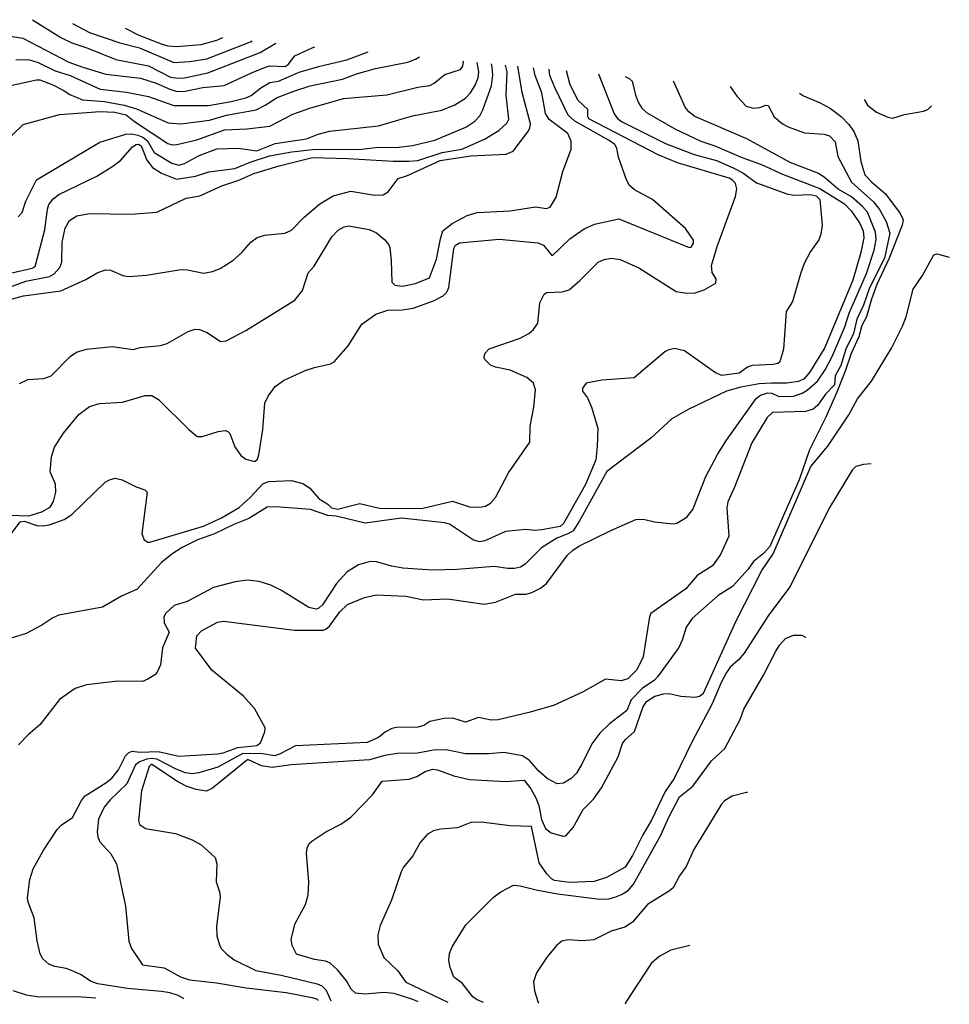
# Model space of a CAD drawing. Header units: metres. Extents: x 92348 to 92618, y 1600225 to 1600386.
# Tile 2 of 2: x 92467 to 92618, y 1600225 to 1600385. Entities that reach past the tile are written whole.
import ezdxf

# ---------------------------------------------------------------- set-up
doc = ezdxf.new("R2010")
doc.units = ezdxf.units.M
doc.header["$LTSCALE"] = 25.4
doc.layers.add('Forsenkningskurve', color=10, linetype='Continuous')
doc.layers.add('HøydeKurve', color=10, linetype='Continuous')

msp = doc.modelspace()

# ---------------------------------------------------------------- linework, layer by layer
at = {"layer": 'Forsenkningskurve'}
msp.add_lwpolyline([(92603.73, 1600371.99), (92604.25, 1600371.08), (92605.73, 1600369.92), (92607.59, 1600369.12), (92608.4, 1600368.97), (92610.26, 1600369.56), (92613.35, 1600370.09), (92614.05, 1600370.36), (92614.65, 1600370.94)], dxfattribs=at)
at = {"layer": 'HøydeKurve'}
for points in [[(92468.84, 1600384.94, 121), (92473.39, 1600382.06, 121), (92475.21, 1600381.16, 121), (92477.79, 1600380.31, 121), (92482.34, 1600378.5, 121), (92487.65, 1600377.46, 121), (92491.23, 1600375.62, 121), (92492.48, 1600375.44, 121), (92493.46, 1600375.48, 121), (92497.26, 1600376.33, 121), (92505.74, 1600379.6, 121), (92508.28, 1600381.15, 121)], [(92475.3, 1600384.32, 122), (92478.05, 1600382.87, 122), (92482.96, 1600381.2, 122), (92486.18, 1600380.36, 122), (92491.75, 1600378.01, 122), (92494.33, 1600378.16, 122), (92497.1, 1600378.59, 122), (92504.18, 1600381.34, 122), (92504.44, 1600381.52, 122)], [(92499.62, 1600381.98, 123), (92498.65, 1600381.59, 123), (92496.1, 1600380.85, 123), (92492.24, 1600380.52, 123), (92490.85, 1600380.63, 123), (92489.91, 1600380.9, 123), (92486.13, 1600382.35, 123), (92483.88, 1600383.49, 123)], [(92464.92, 1600382.31, 120), (92467.23, 1600381.93, 120), (92474.73, 1600378.07, 120), (92476.98, 1600377.23, 120), (92480.69, 1600376.1, 120), (92486.36, 1600375.43, 120), (92488.86, 1600374.65, 120), (92491.07, 1600373.68, 120), (92492.3, 1600373.31, 120), (92493.59, 1600373.35, 120), (92496.43, 1600373.96, 120), (92499.92, 1600374.24, 120), (92504.34, 1600376.33, 120), (92506.61, 1600377.24, 120), (92507.26, 1600377.43, 120), (92509.83, 1600377.34, 120), (92510.27, 1600377.65, 120), (92511.39, 1600379.05, 120), (92514.21, 1600380.39, 120), (92514.64, 1600380.54, 120)], [(92463.79, 1600364.54, 117), (92467.28, 1600367.94, 117), (92473.2, 1600369.56, 117), (92479.78, 1600370.04, 117), (92482.15, 1600369.92, 117), (92484.03, 1600369.49, 117), (92485.36, 1600368.41, 117), (92490.75, 1600364.87, 117), (92491.48, 1600364.66, 117), (92492.25, 1600364.69, 117), (92495.5, 1600365.42, 117), (92499.94, 1600367.08, 117), (92503.6, 1600367.23, 117), (92507.29, 1600367.65, 117), (92511.06, 1600369.61, 117), (92513.82, 1600370.59, 117), (92519.29, 1600372.15, 117), (92526.3, 1600372.77, 117), (92531.31, 1600373.99, 117), (92533.29, 1600374.25, 117), (92533.97, 1600374.62, 117), (92535.73, 1600376.03, 117), (92538.27, 1600376.84, 117), (92538.63, 1600377.4, 117), (92538.72, 1600378.09, 117), (92538.69, 1600378.23, 117)], [(92463.8, 1600373.92, 118), (92469.44, 1600375.18, 118), (92469.99, 1600375.19, 118), (92472.11, 1600374.35, 118), (92473.81, 1600373.52, 118), (92474.86, 1600372.81, 118), (92476.92, 1600371.96, 118), (92480.5, 1600371.65, 118), (92483.67, 1600371.05, 118), (92485.7, 1600370.49, 118), (92490.81, 1600368.2, 118), (92492.9, 1600368.02, 118), (92497.52, 1600368.65, 118), (92500.28, 1600369.47, 118), (92505.11, 1600370.32, 118), (92506.55, 1600371.05, 118), (92508.49, 1600372.31, 118), (92511.38, 1600373.4, 118), (92513.86, 1600374.21, 118), (92519.08, 1600375.3, 118), (92521.39, 1600376.15, 118), (92524.46, 1600377.03, 118), (92529.7, 1600378.03, 118), (92530.97, 1600378.53, 118), (92531.61, 1600378.91, 118)], [(92466.13, 1600378.5, 119), (92468.33, 1600378.45, 119), (92469.75, 1600377.99, 119), (92472.49, 1600376.66, 119), (92474.91, 1600375.88, 119), (92479.78, 1600373.68, 119), (92484.04, 1600373.17, 119), (92487.63, 1600372.5, 119), (92491.73, 1600371.01, 119), (92497.35, 1600371.02, 119), (92501.04, 1600371.65, 119), (92503.44, 1600372.26, 119), (92504.29, 1600372.64, 119), (92505.83, 1600373.89, 119), (92507.33, 1600374.76, 119), (92508.7, 1600374.96, 119), (92512.09, 1600376.43, 119), (92515.44, 1600377.42, 119), (92519.83, 1600378.42, 119), (92523.29, 1600379.71, 119)], [(92460.78, 1600338.36, 113), (92467.34, 1600340.11, 113), (92473.4, 1600340.96, 113), (92477.46, 1600342.79, 113), (92479.4, 1600343.92, 113), (92480.68, 1600344.34, 113), (92481.48, 1600344.3, 113), (92483.48, 1600343.41, 113), (92484.38, 1600343.26, 113), (92487.31, 1600343.47, 113), (92492.9, 1600344.43, 113), (92493.98, 1600344.35, 113), (92496.53, 1600343.8, 113), (92497.99, 1600344.09, 113), (92499.28, 1600344.58, 113), (92501.32, 1600345.86, 113), (92502.72, 1600347.09, 113), (92504.24, 1600348.85, 113), (92505.28, 1600349.6, 113), (92506.5, 1600349.97, 113), (92509.74, 1600350.3, 113), (92510.85, 1600350.77, 113), (92512.86, 1600352.88, 113), (92515.41, 1600355.07, 113), (92517.59, 1600356.36, 113), (92520.45, 1600357.14, 113), (92524.35, 1600356.47, 113), (92525.69, 1600356.53, 113), (92526.52, 1600357.03, 113), (92528.13, 1600359.18, 113), (92529.64, 1600359.64, 113), (92534.95, 1600362.1, 113), (92539.92, 1600362.84, 113), (92545.66, 1600363.12, 113), (92546.78, 1600363.59, 113), (92549.16, 1600366.74, 113), (92549.49, 1600367.33, 113), (92549.6, 1600368.06, 113), (92548.26, 1600373.1, 113), (92547.55, 1600377.38, 113)], [(92462.98, 1600340.8, 114), (92467.76, 1600342.54, 114), (92471.57, 1600343.29, 114), (92472.34, 1600343.69, 114), (92473.25, 1600344.72, 114), (92473.59, 1600345.6, 114), (92473.65, 1600348.85, 114), (92474.09, 1600351.13, 114), (92474.82, 1600352.34, 114), (92476, 1600353.1, 114), (92478.06, 1600353.51, 114), (92484.79, 1600353.39, 114), (92488.99, 1600353.72, 114), (92493.76, 1600355.99, 114), (92495.95, 1600356.36, 114), (92499.53, 1600357.97, 114), (92502.27, 1600358.9, 114), (92504.7, 1600359.99, 114), (92508.82, 1600361.24, 114), (92514.25, 1600362.56, 114), (92519.99, 1600362.44, 114), (92527.3, 1600362.01, 114), (92529.87, 1600361.96, 114), (92531.31, 1600362.09, 114), (92535.26, 1600363.38, 114), (92538.46, 1600363.94, 114), (92542.15, 1600365.54, 114), (92544.45, 1600366.96, 114), (92545.75, 1600368.16, 114), (92546.07, 1600368.8, 114), (92545.66, 1600372.69, 114), (92545.83, 1600376.5, 114), (92545.55, 1600377.58, 114)], [(92465.02, 1600304.52, 111), (92468.2, 1600304.46, 111), (92470.32, 1600305.1, 111), (92471.67, 1600305.83, 111), (92472.2, 1600306.79, 111), (92472.58, 1600308.29, 111), (92472.53, 1600309.6, 111), (92471.67, 1600311.57, 111), (92471.91, 1600314.03, 111), (92472.36, 1600315.57, 111), (92473.86, 1600317.87, 111), (92476.35, 1600320.89, 111), (92478.05, 1600322.18, 111), (92479.67, 1600322.67, 111), (92483.4, 1600322.89, 111), (92487.09, 1600323.97, 111), (92488.2, 1600323.95, 111), (92489.25, 1600323.32, 111), (92494.18, 1600318.47, 111), (92495.54, 1600317.33, 111), (92496.34, 1600317.29, 111), (92498.95, 1600318.13, 111), (92500.08, 1600318.27, 111), (92500.52, 1600318.14, 111), (92500.83, 1600317.79, 111), (92501.65, 1600315.62, 111), (92502.6, 1600314.21, 111), (92503.41, 1600313.61, 111), (92504.89, 1600313.23, 111), (92505.32, 1600313.63, 111), (92505.54, 1600314.36, 111), (92506.18, 1600318.47, 111), (92506.5, 1600322.7, 111), (92507.07, 1600323.88, 111), (92508.17, 1600325.44, 111), (92509.51, 1600326.4, 111), (92513.06, 1600328, 111), (92514.57, 1600328.51, 111), (92517.17, 1600329.08, 111), (92517.76, 1600329.41, 111), (92520.03, 1600332.01, 111), (92522.24, 1600335.53, 111), (92524.53, 1600337.18, 111), (92526.44, 1600337.83, 111), (92528.82, 1600337.85, 111), (92530.58, 1600338.16, 111), (92533.85, 1600339.3, 111), (92535.46, 1600340.11, 111), (92536.05, 1600340.72, 111), (92536.35, 1600341.51, 111), (92537.19, 1600347.8, 111), (92537.41, 1600348.37, 111), (92538.11, 1600348.74, 111), (92544.5, 1600349.32, 111), (92550.81, 1600348.72, 111), (92551.71, 1600348.33, 111), (92553.12, 1600346.62, 111), (92556, 1600349.37, 111), (92558.29, 1600351.02, 111), (92559.99, 1600351.76, 111), (92563.91, 1600352.61, 111), (92575.35, 1600347.97, 111), (92575.68, 1600348.02, 111), (92576.04, 1600348.69, 111), (92576.06, 1600349.18, 111), (92574.77, 1600351.08, 111), (92569.39, 1600355.77, 111), (92566.45, 1600357.32, 111), (92565.68, 1600358.02, 111), (92565.18, 1600358.94, 111), (92563.88, 1600362.62, 111), (92563.61, 1600364.12, 111), (92563.26, 1600364.71, 111), (92562.38, 1600365.36, 111), (92556.77, 1600368.45, 111), (92555.71, 1600369.46, 111), (92553.53, 1600373.94, 111), (92552.75, 1600375.88, 111), (92552.63, 1600376.9, 111)], [(92465.42, 1600301.56, 110), (92466.8, 1600303.49, 110), (92467.47, 1600303.56, 110), (92469.54, 1600302.88, 110), (92470.54, 1600302.79, 110), (92471.54, 1600302.97, 110), (92473.93, 1600303.84, 110), (92475.2, 1600304.66, 110), (92480.59, 1600309.89, 110), (92481.3, 1600310.29, 110), (92482.22, 1600310.54, 110), (92483.37, 1600310.3, 110), (92485.66, 1600309.13, 110), (92487.02, 1600308.63, 110), (92487.4, 1600308.29, 110), (92486.54, 1600301.53, 110), (92486.95, 1600300.55, 110), (92487.53, 1600300.19, 110), (92487.85, 1600300.16, 110), (92496.58, 1600302.75, 110), (92499.45, 1600304.09, 110), (92502.32, 1600305.77, 110), (92504.13, 1600307.39, 110), (92506.18, 1600309.61, 110), (92507.1, 1600310, 110), (92510.82, 1600310.16, 110), (92512.68, 1600309.66, 110), (92513.73, 1600308.99, 110), (92515.34, 1600307.21, 110), (92516.74, 1600306.31, 110), (92517.32, 1600305.74, 110), (92518.32, 1600305.5, 110), (92521.92, 1600306.45, 110), (92525.11, 1600305.66, 110), (92531.94, 1600305.63, 110), (92536.94, 1600306.8, 110), (92539.69, 1600305.9, 110), (92541.4, 1600305.83, 110), (92542.32, 1600306.02, 110), (92543.11, 1600306.52, 110), (92543.9, 1600307.42, 110), (92546.06, 1600311.42, 110), (92549.5, 1600316.37, 110), (92549.53, 1600318.99, 110), (92550.15, 1600322.08, 110), (92550.42, 1600324.87, 110), (92550.1, 1600325.97, 110), (92549, 1600326.91, 110), (92546.31, 1600328.05, 110), (92543.95, 1600328.54, 110), (92543.13, 1600328.91, 110), (92542.21, 1600329.79, 110), (92542.09, 1600330.09, 110), (92542.17, 1600330.76, 110), (92542.87, 1600331.55, 110), (92547.91, 1600333.25, 110), (92549.33, 1600334.01, 110), (92550.08, 1600334.67, 110), (92550.8, 1600335.72, 110), (92551.14, 1600338.99, 110), (92551.81, 1600340.43, 110), (92552.27, 1600340.67, 110), (92554.72, 1600340.77, 110), (92555.85, 1600341.13, 110), (92557.62, 1600342.6, 110), (92560.58, 1600345.58, 110), (92561.54, 1600346.04, 110), (92562.71, 1600346.23, 110), (92564.13, 1600346.04, 110), (92567.17, 1600344.69, 110), (92573.23, 1600340.86, 110), (92574.92, 1600340.57, 110), (92576.31, 1600340.6, 110), (92577.78, 1600341.09, 110), (92579.68, 1600342.18, 110), (92579.74, 1600342.91, 110), (92579.07, 1600343.94, 110), (92578.95, 1600345.03, 110), (92579.86, 1600348.14, 110), (92582.87, 1600356.24, 110), (92583.1, 1600357.47, 110), (92582.88, 1600358.36, 110), (92582.43, 1600358.87, 110), (92581.85, 1600359.2, 110), (92573.45, 1600361.74, 110), (92570.3, 1600363, 110), (92559.07, 1600368.84, 110), (92558.9, 1600369.21, 110), (92558.92, 1600370.39, 110), (92557.33, 1600371.82, 110), (92556.03, 1600374.36, 110), (92555.45, 1600376.63, 110)], [(92465.47, 1600343.86, 115), (92468.74, 1600344.6, 115), (92469.27, 1600344.89, 115), (92470.82, 1600350.86, 115), (92471.24, 1600354.19, 115), (92471.48, 1600354.93, 115), (92472.16, 1600355.87, 115), (92473.1, 1600356.57, 115), (92479.25, 1600359.56, 115), (92481.85, 1600361.16, 115), (92483.09, 1600362.11, 115), (92485.04, 1600364.31, 115), (92485.66, 1600364.7, 115), (92486.03, 1600364.74, 115), (92486.46, 1600364.49, 115), (92487.39, 1600362.14, 115), (92488.26, 1600360.96, 115), (92489.72, 1600360.04, 115), (92492.15, 1600359.05, 115), (92495.27, 1600359.56, 115), (92497.44, 1600360.26, 115), (92501.63, 1600360.79, 115), (92504.12, 1600361.83, 115), (92507.28, 1600362.87, 115), (92510.89, 1600363.5, 115), (92514.23, 1600363.9, 115), (92522.23, 1600363.94, 115), (92524.88, 1600364.24, 115), (92527.79, 1600364.21, 115), (92530.46, 1600364.55, 115), (92534.1, 1600365.41, 115), (92539.13, 1600367.5, 115), (92540.58, 1600368.49, 115), (92541.36, 1600369.32, 115), (92541.89, 1600370.3, 115), (92543.25, 1600374.21, 115), (92543.48, 1600375.93, 115), (92543.41, 1600377.21, 115), (92543.26, 1600377.79, 115)], [(92466.48, 1600352.94, 116), (92467.13, 1600353.63, 116), (92467.74, 1600355.51, 116), (92469.47, 1600358.93, 116), (92479.72, 1600365.07, 116), (92483.98, 1600366.38, 116), (92484.93, 1600366.43, 116), (92485.92, 1600366.23, 116), (92486.69, 1600365.87, 116), (92487.45, 1600365.28, 116), (92488.54, 1600363.41, 116), (92491.41, 1600361.67, 116), (92492.53, 1600361.35, 116), (92493.49, 1600361.6, 116), (92495.88, 1600362.91, 116), (92498.71, 1600363.98, 116), (92502.2, 1600364.12, 116), (92505.21, 1600363.65, 116), (92508.16, 1600364.87, 116), (92513.29, 1600365.59, 116), (92515.14, 1600366.35, 116), (92517.02, 1600366.84, 116), (92524.95, 1600367.74, 116), (92530.47, 1600369.34, 116), (92535.22, 1600370.24, 116), (92537.32, 1600371.13, 116), (92539.04, 1600372.22, 116), (92539.86, 1600373.06, 116), (92540.63, 1600374.34, 116), (92541.09, 1600375.49, 116), (92541.23, 1600376.46, 116), (92540.93, 1600378.02, 116)], [(92466.72, 1600325.93, 112), (92468.08, 1600326.55, 112), (92470.68, 1600326.72, 112), (92471.84, 1600327.13, 112), (92474.92, 1600330.3, 112), (92475.95, 1600331.02, 112), (92477.56, 1600331.48, 112), (92481.8, 1600331.9, 112), (92485.15, 1600331.41, 112), (92486.3, 1600331.75, 112), (92489.56, 1600332.09, 112), (92490.65, 1600332.42, 112), (92494.07, 1600334.34, 112), (92495.2, 1600334.74, 112), (92495.91, 1600334.67, 112), (92497.16, 1600334.21, 112), (92499.29, 1600332.72, 112), (92500.23, 1600332.81, 112), (92503.44, 1600334.52, 112), (92511.39, 1600339.43, 112), (92512.63, 1600341, 112), (92513.51, 1600343.84, 112), (92514.5, 1600344.96, 112), (92517.4, 1600349.69, 112), (92518.4, 1600350.79, 112), (92519.36, 1600351.33, 112), (92520.1, 1600351.48, 112), (92523.42, 1600350.92, 112), (92524.61, 1600350.36, 112), (92525.97, 1600349.21, 112), (92526.6, 1600348.41, 112), (92526.76, 1600347.96, 112), (92526.99, 1600345.89, 112), (92527.1, 1600342.34, 112), (92527.59, 1600341.88, 112), (92528.83, 1600341.72, 112), (92530.95, 1600342.12, 112), (92533.24, 1600343.06, 112), (92534.34, 1600346.07, 112), (92534.98, 1600349.4, 112), (92535.4, 1600350.67, 112), (92536.9, 1600351.85, 112), (92539.31, 1600353.17, 112), (92540.97, 1600353.66, 112), (92546.28, 1600353.91, 112), (92550.44, 1600354.55, 112), (92552.22, 1600354.3, 112), (92552.8, 1600354.52, 112), (92553.78, 1600356.16, 112), (92554.83, 1600360.32, 112), (92556.19, 1600363.93, 112), (92556.18, 1600365.25, 112), (92555.65, 1600366.47, 112), (92552.63, 1600368.75, 112), (92552.01, 1600369.7, 112), (92551.45, 1600373.07, 112), (92550.34, 1600375.9, 112), (92550.08, 1600377.14, 112)], [(92560.62, 1600376.13, 109), (92563.19, 1600369.64, 109), (92563.7, 1600368.93, 109), (92564.37, 1600368.4, 109), (92571.52, 1600364.84, 109), (92576.13, 1600363.09, 109), (92579.8, 1600362.08, 109), (92582.48, 1600360.93, 109), (92584.02, 1600360.1, 109), (92586.27, 1600358.49, 109), (92591.19, 1600356.69, 109), (92592.31, 1600356.46, 109), (92595.01, 1600356.58, 109), (92595.96, 1600356.35, 109), (92596.54, 1600355.77, 109), (92596.91, 1600351.62, 109), (92596.71, 1600350.15, 109), (92596.36, 1600349.24, 109), (92595.01, 1600347.32, 109), (92594.02, 1600345.37, 109), (92593.38, 1600343.71, 109), (92592.1, 1600339.22, 109), (92591.05, 1600337.57, 109), (92590.62, 1600331.47, 109), (92590.04, 1600329.41, 109), (92589.7, 1600329.15, 109), (92588.99, 1600328.98, 109), (92585.56, 1600328.85, 109), (92584.8, 1600328.55, 109), (92583.46, 1600327.58, 109), (92580.65, 1600327.19, 109), (92579.63, 1600327.66, 109), (92574.58, 1600331.23, 109), (92572.96, 1600331.57, 109), (92571.88, 1600331.32, 109), (92571.4, 1600331.06, 109), (92566.43, 1600326.85, 109), (92561.18, 1600326.47, 109), (92558.62, 1600325.99, 109), (92558.04, 1600325.16, 109), (92558.05, 1600324.66, 109), (92558.84, 1600323.56, 109), (92559.51, 1600322.07, 109), (92560.5, 1600318.64, 109), (92560.42, 1600315.67, 109), (92560.18, 1600313.5, 109), (92558.55, 1600309.54, 109), (92554.97, 1600303.19, 109), (92554.42, 1600302.69, 109), (92551.46, 1600302.14, 109), (92550.3, 1600302.07, 109), (92548.85, 1600302.22, 109), (92545.54, 1600301.92, 109), (92542.19, 1600300.38, 109), (92541.4, 1600300.21, 109), (92540.35, 1600300.5, 109), (92536.45, 1600303.08, 109), (92535.64, 1600303.32, 109), (92528.69, 1600304.05, 109), (92522.8, 1600303.24, 109), (92518.06, 1600304.4, 109), (92516.75, 1600304.48, 109), (92513.94, 1600305.44, 109), (92508.31, 1600305.92, 109), (92506.89, 1600305.82, 109), (92503.89, 1600303.99, 109), (92501.46, 1600303.04, 109), (92498.33, 1600301.5, 109), (92495.59, 1600300.54, 109), (92493.1, 1600299.29, 109), (92491.41, 1600298.2, 109), (92489.72, 1600296.84, 109), (92485.8, 1600292.54, 109), (92483.24, 1600291.39, 109), (92480.16, 1600289.6, 109), (92473.1, 1600288.32, 109), (92472.13, 1600287.9, 109), (92470.34, 1600286.69, 109), (92467.78, 1600285.35, 109), (92461.51, 1600283.39, 109)], [(92564.97, 1600375.71, 108), (92565.62, 1600375.4, 108), (92566.11, 1600374.98, 108), (92566.66, 1600372.67, 108), (92567.13, 1600371.45, 108), (92567.66, 1600370.6, 108), (92568.4, 1600369.9, 108), (92573.03, 1600367.24, 108), (92577.22, 1600365.22, 108), (92579.52, 1600364.46, 108), (92583.79, 1600362.65, 108), (92587.2, 1600361.41, 108), (92590.47, 1600359.87, 108), (92596.53, 1600357.57, 108), (92600.54, 1600355.04, 108), (92601.61, 1600353.91, 108), (92602.97, 1600351.96, 108), (92603.57, 1600350.7, 108), (92603.66, 1600349.55, 108), (92603.17, 1600347.14, 108), (92601.87, 1600342.66, 108), (92597.36, 1600331.77, 108), (92594.97, 1600327.84, 108), (92594, 1600326.66, 108), (92593.1, 1600326.21, 108), (92591.16, 1600325.94, 108), (92588.68, 1600325.99, 108), (92586.67, 1600325.83, 108), (92583.7, 1600325.31, 108), (92581.41, 1600324.65, 108), (92575.19, 1600321.68, 108), (92572.52, 1600320.19, 108), (92569.13, 1600317.05, 108), (92561.98, 1600311.63, 108), (92557.56, 1600303.61, 108), (92556.52, 1600302.02, 108), (92555.68, 1600301.53, 108), (92553.9, 1600300.82, 108), (92551.36, 1600299.25, 108), (92548.76, 1600296.62, 108), (92547.96, 1600296.12, 108), (92547.01, 1600295.87, 108), (92545.94, 1600295.87, 108), (92543.69, 1600296.23, 108), (92537.68, 1600295.72, 108), (92533.72, 1600295.64, 108), (92528.9, 1600295.96, 108), (92527.11, 1600296.28, 108), (92524.64, 1600296.99, 108), (92523.58, 1600297.05, 108), (92521.7, 1600296.47, 108), (92519.87, 1600295.36, 108), (92518.15, 1600293.44, 108), (92515.86, 1600290.01, 108), (92515.26, 1600289.47, 108), (92514.82, 1600289.32, 108), (92513.67, 1600289.57, 108), (92509.23, 1600292.31, 108), (92507.47, 1600293.2, 108), (92505.58, 1600293.79, 108), (92503.63, 1600293.99, 108), (92501.69, 1600293.72, 108), (92498.2, 1600292.79, 108), (92493.92, 1600290.53, 108), (92491.81, 1600289.88, 108), (92490.47, 1600288.62, 108), (92490.12, 1600288.07, 108), (92490.15, 1600287.05, 108), (92490.98, 1600285.56, 108), (92489.9, 1600283.01, 108), (92489.57, 1600280.25, 108), (92489.04, 1600279.08, 108), (92488.66, 1600278.65, 108), (92487.53, 1600277.92, 108), (92486.68, 1600277.58, 108), (92482.68, 1600277.61, 108), (92477.55, 1600277.01, 108), (92475.76, 1600276.4, 108), (92473.21, 1600274.62, 108), (92469.98, 1600270.53, 108), (92468.1, 1600268.93, 108), (92466.54, 1600267.26, 108)], [(92493.39, 1600226.07, 107), (92493.32, 1600226.13, 107), (92492.47, 1600226.61, 107), (92491.08, 1600227.05, 107), (92489.72, 1600227.25, 107), (92484.25, 1600227.75, 107), (92479.42, 1600228.48, 107), (92478.31, 1600228.9, 107), (92476.61, 1600230.02, 107), (92475.16, 1600230.69, 107), (92474.27, 1600231.01, 107), (92472.42, 1600231.31, 107), (92471.46, 1600231.69, 107), (92470.5, 1600232.56, 107), (92470.06, 1600233.38, 107), (92469.59, 1600235.46, 107), (92469.11, 1600239.23, 107), (92468.13, 1600241.77, 107), (92468.01, 1600242.46, 107), (92468.39, 1600245.41, 107), (92468.91, 1600247.14, 107), (92470.54, 1600250.06, 107), (92472.83, 1600253.52, 107), (92473.46, 1600254.24, 107), (92475.32, 1600255.5, 107), (92476.76, 1600258.26, 107), (92477.37, 1600259, 107), (92480.72, 1600261.09, 107), (92481.7, 1600261.87, 107), (92482.77, 1600263.25, 107), (92483.91, 1600265.47, 107), (92484.42, 1600266.02, 107), (92485, 1600266.23, 107), (92486.26, 1600266.11, 107), (92489.18, 1600266.2, 107), (92492.53, 1600265.43, 107), (92498.85, 1600265.84, 107), (92499.72, 1600265.98, 107), (92502.11, 1600266.83, 107), (92505.21, 1600267.15, 107), (92505.82, 1600267.58, 107), (92506.53, 1600269.4, 107), (92506.57, 1600270.04, 107), (92504.84, 1600273.15, 107), (92503.03, 1600275.17, 107), (92497.93, 1600279.37, 107), (92495.25, 1600282.94, 107), (92495.5, 1600284.95, 107), (92496.23, 1600285.76, 107), (92498.81, 1600287.17, 107), (92499.82, 1600287.34, 107), (92511.34, 1600285.9, 107), (92515.97, 1600285.89, 107), (92516.42, 1600286.05, 107), (92517.01, 1600286.53, 107), (92518.67, 1600288.84, 107), (92519.93, 1600290.06, 107), (92522.65, 1600291.18, 107), (92524.54, 1600291.63, 107), (92529.37, 1600291.4, 107), (92532.23, 1600290.79, 107), (92536.13, 1600290.99, 107), (92542.09, 1600290.13, 107), (92543.92, 1600290.45, 107), (92547.16, 1600291.71, 107), (92548.91, 1600291.74, 107), (92549.8, 1600291.99, 107), (92551.22, 1600292.68, 107), (92552.19, 1600293.46, 107), (92555.62, 1600298.07, 107), (92556.4, 1600298.83, 107), (92557.46, 1600299.52, 107), (92562.65, 1600302.05, 107), (92566.69, 1600303.86, 107), (92567.91, 1600303.88, 107), (92569.71, 1600303.48, 107), (92572.72, 1600303.13, 107), (92573.36, 1600303.27, 107), (92574.95, 1600304.22, 107), (92575.94, 1600305.45, 107), (92578.05, 1600310.81, 107), (92579.92, 1600314.37, 107), (92581.42, 1600316.73, 107), (92586.22, 1600323.45, 107), (92586.92, 1600323.99, 107), (92588.08, 1600324.39, 107), (92588.74, 1600324.35, 107), (92589.89, 1600323.79, 107), (92592.28, 1600323.86, 107), (92593.68, 1600324.35, 107), (92594.49, 1600324.82, 107), (92596.18, 1600326.28, 107), (92597.38, 1600328.12, 107), (92598.57, 1600330.38, 107), (92600.61, 1600335.12, 107), (92601.32, 1600337.32, 107), (92604.09, 1600343.75, 107), (92605.37, 1600347.55, 107), (92605.67, 1600349.26, 107), (92605.58, 1600350.49, 107), (92604.26, 1600353.72, 107), (92603.44, 1600354.65, 107), (92601.65, 1600356.18, 107), (92599.5, 1600357.44, 107), (92597.25, 1600359.38, 107), (92596.22, 1600360.04, 107), (92591.75, 1600361.76, 107), (92584.72, 1600365.59, 107), (92576.28, 1600369.21, 107), (92575.29, 1600369.99, 107), (92574.67, 1600370.76, 107), (92572.85, 1600374.88, 107), (92572.78, 1600374.96, 107)], [(92582.01, 1600374.08, 106), (92583.13, 1600372.46, 106), (92584.6, 1600370.89, 106), (92585.7, 1600370.6, 106), (92586.83, 1600370.7, 106), (92587.8, 1600371.08, 106), (92588.17, 1600371.04, 106), (92589.12, 1600369.16, 106), (92590.47, 1600368.05, 106), (92591.42, 1600367.53, 106), (92594.06, 1600366.56, 106), (92597.24, 1600366.36, 106), (92598.08, 1600366.09, 106), (92599, 1600365.11, 106), (92599.44, 1600362.73, 106), (92601.65, 1600358.59, 106), (92605.26, 1600355.37, 106), (92606.2, 1600354.12, 106), (92607.29, 1600352.21, 106), (92607.89, 1600350.32, 106), (92607.01, 1600346.25, 106), (92604.6, 1600341.45, 106), (92603.63, 1600338.63, 106), (92602.55, 1600336.37, 106), (92602.01, 1600334.03, 106), (92600.75, 1600331.46, 106), (92599.93, 1600328.85, 106), (92599, 1600327.13, 106), (92598.91, 1600325.67, 106), (92597.46, 1600324.18, 106), (92596.19, 1600322.37, 106), (92595.46, 1600321.75, 106), (92594.21, 1600321.38, 106), (92588.88, 1600321.2, 106), (92588, 1600320.4, 106), (92585.49, 1600316.27, 106), (92582.68, 1600309.07, 106), (92581.6, 1600306.72, 106), (92581.43, 1600305.72, 106), (92581.77, 1600301.13, 106), (92580.4, 1600298.18, 106), (92579.11, 1600296.33, 106), (92576.62, 1600294.74, 106), (92574.8, 1600292.58, 106), (92569.11, 1600288.58, 106), (92568.88, 1600288.05, 106), (92567.87, 1600281.54, 106), (92566.83, 1600279.45, 106), (92565.4, 1600278, 106), (92564.3, 1600277.65, 106), (92561.79, 1600277.94, 106), (92558.06, 1600275.84, 106), (92553.34, 1600273.66, 106), (92549.32, 1600272.52, 106), (92544.33, 1600271.33, 106), (92543.21, 1600271.28, 106), (92541.15, 1600271.71, 106), (92539.05, 1600270.97, 106), (92537.02, 1600271.61, 106), (92535.62, 1600271.58, 106), (92533.27, 1600271.09, 106), (92532.29, 1600270.43, 106), (92531.34, 1600270.14, 106), (92527.86, 1600270.09, 106), (92527.1, 1600269.92, 106), (92526.07, 1600269.4, 106), (92524.96, 1600268.45, 106), (92523.12, 1600267.65, 106), (92511.49, 1600267.12, 106), (92508.88, 1600265.76, 106), (92508.09, 1600265.5, 106), (92506.19, 1600265.83, 106), (92502.94, 1600265.86, 106), (92498.89, 1600263.64, 106), (92495.81, 1600262.72, 106), (92494.74, 1600262.6, 106), (92493.66, 1600262.74, 106), (92492.11, 1600263.32, 106), (92489, 1600264.98, 106), (92488.19, 1600265.08, 106), (92487.36, 1600264.95, 106), (92486.19, 1600264.51, 106), (92485.53, 1600264.02, 106), (92484.12, 1600260.98, 106), (92481.41, 1600258.38, 106), (92480.42, 1600257.18, 106), (92479.55, 1600255.21, 106), (92479.29, 1600253.15, 106), (92479.39, 1600252.33, 106), (92479.75, 1600251.55, 106), (92481.53, 1600249.57, 106), (92482.45, 1600247.97, 106), (92483.92, 1600241.11, 106), (92484.44, 1600235.44, 106), (92484.88, 1600234.24, 106), (92486.65, 1600231.58, 106), (92490.19, 1600231.1, 106), (92492.84, 1600229.62, 106), (92494.28, 1600229.14, 106), (92498.67, 1600228.68, 106), (92503.46, 1600227.87, 106), (92509.98, 1600227.07, 106), (92514.13, 1600226.31, 106), (92515.05, 1600226, 106), (92515.13, 1600225.8, 106)], [(92593.25, 1600373, 105), (92593.87, 1600372.6, 105), (92596.58, 1600371.44, 105), (92598.27, 1600370.52, 105), (92600.01, 1600369.22, 105), (92601.25, 1600367.93, 105), (92602.03, 1600366.8, 105), (92602.68, 1600365.3, 105), (92603.21, 1600361.94, 105), (92603.85, 1600359.76, 105), (92604.91, 1600358.64, 105), (92607.18, 1600356.68, 105), (92609.59, 1600353.49, 105), (92610.04, 1600352.49, 105), (92609.88, 1600351.6, 105), (92607.78, 1600346.22, 105), (92605.81, 1600341.97, 105), (92604.92, 1600339.62, 105), (92604.09, 1600336.73, 105), (92603.36, 1600335.3, 105), (92602.84, 1600333.49, 105), (92601.63, 1600330.78, 105), (92600.66, 1600327.89, 105), (92599.27, 1600324.48, 105), (92597.5, 1600320.45, 105), (92594.87, 1600315.17, 105), (92593.16, 1600310.29, 105), (92588.45, 1600299.45, 105), (92587.39, 1600298.31, 105), (92585.8, 1600297.01, 105), (92584.93, 1600295.81, 105), (92582.36, 1600292.95, 105), (92580.05, 1600291.51, 105), (92575.85, 1600287.78, 105), (92574.85, 1600286.38, 105), (92574.22, 1600284.25, 105), (92573.66, 1600283.1, 105), (92570.19, 1600278.29, 105), (92569.71, 1600277.77, 105), (92567.69, 1600276.43, 105), (92565.94, 1600274.59, 105), (92565.21, 1600272.87, 105), (92562.44, 1600270.71, 105), (92560.86, 1600269.19, 105), (92559.53, 1600267.42, 105), (92557.92, 1600264.12, 105), (92557.06, 1600262.71, 105), (92556.22, 1600261.84, 105), (92554.97, 1600261.06, 105), (92553.94, 1600260.97, 105), (92552.28, 1600261.81, 105), (92550.97, 1600263, 105), (92549.44, 1600264.76, 105), (92548.32, 1600265.51, 105), (92545.25, 1600266.02, 105), (92542.84, 1600265.81, 105), (92539.05, 1600265.81, 105), (92535.91, 1600266.46, 105), (92533.87, 1600266.44, 105), (92531.25, 1600265.93, 105), (92527.98, 1600265.9, 105), (92525.98, 1600265.55, 105), (92523.49, 1600264.86, 105), (92510.8, 1600264.06, 105), (92507.72, 1600263.6, 105), (92505.96, 1600263.88, 105), (92503.77, 1600264.9, 105), (92498.02, 1600260.23, 105), (92497.04, 1600259.74, 105), (92495.36, 1600260.04, 105), (92493.74, 1600260.58, 105), (92492.25, 1600261.4, 105), (92488.12, 1600264.15, 105), (92487.75, 1600263.79, 105), (92486.5, 1600259.81, 105), (92486, 1600255.03, 105), (92486.2, 1600254.38, 105), (92487.17, 1600253.73, 105), (92492.04, 1600252.87, 105), (92494.74, 1600251.86, 105), (92496.16, 1600251.03, 105), (92498.46, 1600248.98, 105), (92498.72, 1600247.99, 105), (92498.6, 1600245.06, 105), (92499.14, 1600243.45, 105), (92499.26, 1600242.61, 105), (92498.64, 1600237.78, 105), (92498.7, 1600236.31, 105), (92499.13, 1600234.81, 105), (92499.44, 1600234.24, 105), (92500.33, 1600233.3, 105), (92501.53, 1600232.42, 105), (92505.03, 1600230.67, 105), (92509.15, 1600229.9, 105), (92515, 1600228.52, 105), (92515.75, 1600228.2, 105), (92516.47, 1600227.47, 105), (92517.19, 1600225.77, 105)], [(92531.36, 1600225.6, 104), (92530.69, 1600225.88, 104), (92527.47, 1600226.95, 104), (92525.87, 1600227.12, 104), (92522.71, 1600226.84, 104), (92521.2, 1600227, 104), (92520.51, 1600227.65, 104), (92519.78, 1600228.97, 104), (92518.3, 1600230.77, 104), (92517.08, 1600231.83, 104), (92516.35, 1600232.18, 104), (92514.55, 1600232.44, 104), (92511.65, 1600233.33, 104), (92510.92, 1600234.74, 104), (92510.79, 1600235.74, 104), (92511.41, 1600238.29, 104), (92513.09, 1600241.39, 104), (92513.56, 1600242.89, 104), (92513.67, 1600245.02, 104), (92513.29, 1600249.72, 104), (92513.36, 1600250.52, 104), (92513.71, 1600251.26, 104), (92514.11, 1600251.63, 104), (92516.38, 1600253.19, 104), (92518.81, 1600254.39, 104), (92520.48, 1600255.54, 104), (92523.95, 1600259.15, 104), (92525.56, 1600261.38, 104), (92529.92, 1600261.73, 104), (92531.15, 1600262.17, 104), (92532.52, 1600262.94, 104), (92533.68, 1600263.33, 104), (92534.5, 1600263.25, 104), (92537.16, 1600262.24, 104), (92539.7, 1600261.65, 104), (92545.53, 1600261.34, 104), (92548.57, 1600261.55, 104), (92549.66, 1600260.16, 104), (92550.45, 1600258.68, 104), (92550.94, 1600257.46, 104), (92551.38, 1600255.17, 104), (92552.04, 1600253.72, 104), (92552.95, 1600253.01, 104), (92554.88, 1600252.47, 104), (92555.33, 1600252.53, 104), (92556.55, 1600253.85, 104), (92558.12, 1600256.79, 104), (92559.81, 1600258.46, 104), (92561.13, 1600260.31, 104), (92563.83, 1600265.36, 104), (92564.51, 1600267.5, 104), (92564.94, 1600268.1, 104), (92566.47, 1600269.45, 104), (92567.8, 1600273.33, 104), (92568.4, 1600274.3, 104), (92569.79, 1600275.17, 104), (92571.23, 1600275.57, 104), (92572.1, 1600275.63, 104), (92573.97, 1600275.17, 104), (92576.27, 1600275, 104), (92577.04, 1600275.17, 104), (92577.64, 1600275.65, 104), (92582.99, 1600287.39, 104), (92587.15, 1600295.57, 104), (92588.96, 1600298.26, 104), (92595.07, 1600312.44, 104), (92597.86, 1600315.74, 104), (92601.24, 1600320.82, 104), (92602.63, 1600323.43, 104), (92604.92, 1600326.28, 104), (92608.19, 1600331.63, 104), (92609.97, 1600335.21, 104), (92610.54, 1600336.7, 104), (92611.66, 1600341.19, 104), (92613.17, 1600343.42, 104), (92615.05, 1600346.81, 104), (92615.59, 1600346.97, 104), (92617.54, 1600346.43, 104)], [(92604.89, 1600312.85, 103), (92603.6, 1600312.78, 103), (92602.37, 1600312.42, 103), (92601.8, 1600311.83, 103), (92598.05, 1600305.69, 103), (92591.7, 1600292.95, 103), (92588.29, 1600288.4, 103), (92584.24, 1600282.13, 103), (92583.36, 1600281.07, 103), (92582.01, 1600279.89, 103), (92581.4, 1600279.01, 103), (92580.54, 1600277.41, 103), (92579.08, 1600273.94, 103), (92575.81, 1600267.81, 103), (92572.93, 1600261.83, 103), (92571.45, 1600259.71, 103), (92569.25, 1600255.04, 103), (92567.83, 1600252.67, 103), (92566.17, 1600249.33, 103), (92564.97, 1600247.43, 103), (92561.92, 1600245.78, 103), (92559.93, 1600245.13, 103), (92555.93, 1600244.95, 103), (92553.47, 1600245.25, 103), (92553, 1600245.52, 103), (92552.23, 1600246.33, 103), (92551.01, 1600248.15, 103), (92549.74, 1600254.01, 103), (92546.29, 1600254.15, 103), (92541.61, 1600254.74, 103), (92539.94, 1600254.7, 103), (92537.78, 1600253.84, 103), (92535.01, 1600253.61, 103), (92533.88, 1600253.35, 103), (92532.87, 1600252.77, 103), (92531.69, 1600251.46, 103), (92530.52, 1600249.28, 103), (92529.02, 1600247.42, 103), (92528.6, 1600246.65, 103), (92527.08, 1600242.06, 103), (92525.22, 1600237.95, 103), (92524.82, 1600236.47, 103), (92524.89, 1600234.92, 103), (92525.8, 1600232.8, 103), (92528.09, 1600230.59, 103), (92529.36, 1600228.78, 103), (92536.19, 1600225.54, 103)], [(92541.96, 1600225.47, 102), (92540.96, 1600225.89, 102), (92540.23, 1600226.4, 102), (92538.5, 1600228.59, 102), (92537.19, 1600229.59, 102), (92536.59, 1600231.17, 102), (92536.35, 1600232.28, 102), (92536.48, 1600233.42, 102), (92536.88, 1600234.53, 102), (92539.1, 1600238.1, 102), (92543.52, 1600242.49, 102), (92544.77, 1600243.42, 102), (92546.86, 1600244.49, 102), (92547.91, 1600244.43, 102), (92550.52, 1600243.76, 102), (92554, 1600243.12, 102), (92560.86, 1600242.25, 102), (92562.3, 1600242.32, 102), (92563.26, 1600242.56, 102), (92564.39, 1600242.99, 102), (92565.42, 1600243.64, 102), (92566.29, 1600244.66, 102), (92570.77, 1600252.61, 102), (92572.02, 1600255.56, 102), (92573.79, 1600258.85, 102), (92575.91, 1600260.59, 102), (92578.99, 1600264.67, 102), (92581.12, 1600266.67, 102), (92583.59, 1600271.37, 102), (92584.2, 1600273.08, 102), (92587.41, 1600278.56, 102), (92589.4, 1600282.5, 102), (92590.03, 1600283.51, 102), (92590.98, 1600284.53, 102), (92592.27, 1600285.1, 102), (92593.61, 1600285.05, 102), (92594.2, 1600284.77, 102), (92594.28, 1600284.7, 102)], [(92584.8, 1600259.55, 101), (92584.65, 1600259.56, 101), (92582.33, 1600258.94, 101), (92581.07, 1600258.19, 101), (92580.57, 1600257.68, 101), (92576.09, 1600250.3, 101), (92574.83, 1600247.55, 101), (92573.78, 1600246.02, 101), (92572.76, 1600244.1, 101), (92572.16, 1600243.57, 101), (92568.6, 1600241.4, 101), (92566.17, 1600238.5, 101), (92564.9, 1600237.7, 101), (92562.67, 1600237.04, 101), (92559.88, 1600235.65, 101), (92558.03, 1600235.49, 101), (92555.71, 1600235.65, 101), (92554.71, 1600235.4, 101), (92553.87, 1600234.78, 101), (92552.31, 1600232.89, 101), (92550.56, 1600230.27, 101), (92550.1, 1600228.85, 101), (92550.23, 1600227.37, 101), (92550.84, 1600225.46, 101), (92550.98, 1600225.35, 101)], [(92575.45, 1600234.73, 100), (92572.36, 1600233.95, 100), (92570.45, 1600232.96, 100), (92569.15, 1600231.79, 100), (92565.08, 1600225.52, 100), (92564.95, 1600225.18, 100)], [(92465.61, 1600227.4, 108), (92467.8, 1600226.7, 108), (92469.9, 1600226.38, 108), (92476.12, 1600226.47, 108), (92479.11, 1600226.25, 108)]]:
    msp.add_polyline3d(points, dxfattribs=at)

doc.saveas('drawing.dxf')
